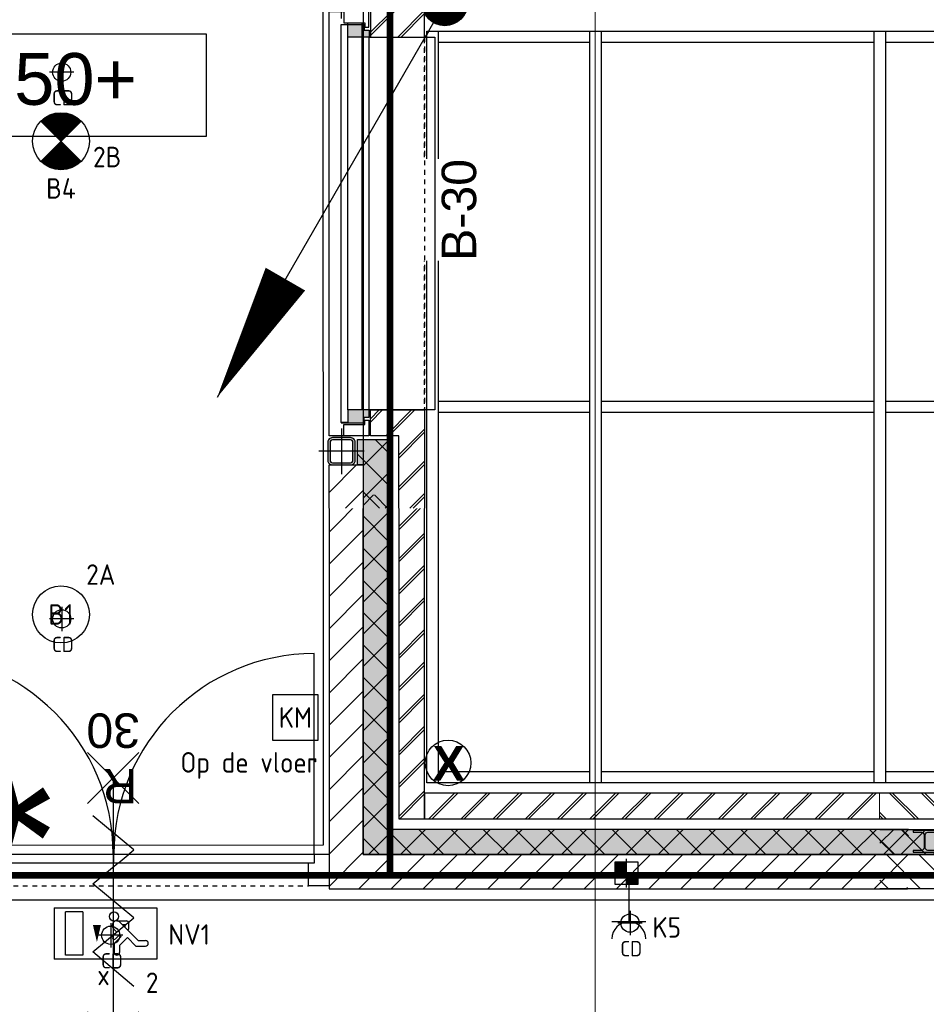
# Model space of a CAD drawing. Header units: millimetres. Extents: x -38032 to 104346, y -31182 to 78566.
# Tile 98 of 213: x 18081 to 22064, y 24971 to 29294. Entities that reach past the tile are written whole.
import ezdxf
from ezdxf.enums import TextEntityAlignment as Align

# ---------------------------------------------------------------- set-up
doc = ezdxf.new("R2010")
doc.units = ezdxf.units.MM
doc.header["$LTSCALE"] = 100
doc.set_wipeout_variables(frame=1)
for name, pattern in [('HIDDEN', [9.525, 6.35, -3.175]), ('STYLE_01', [0.41664, 0.20828, -0.20836]), ('STYLE_11', [5, 3.888855, -0.416718, 0.277786, -0.416641])]:
    doc.linetypes.add(name, pattern=pattern)
for name, color, linetype in [('AB$1A---_ATTRIB050', 8, 'Continuous'), ('AL$1A---_ALGEMEEN', 8, 'Continuous'), ('AL------_MAATV', 200, 'Continuous'), ('AL------_SPARING', 2, 'Continuous'), ('AM$1A---_ARCERING', 8, 'Continuous'), ('AT$1A---_TEKST100', 8, 'Continuous'), ('BOUWKUNDIG', 8, 'Continuous'), ('brandscheiding', 5, 'HIDDEN'), ('EB6511--_ATTRIB', 2, 'Continuous'), ('EL6121--', 3, 'Continuous'), ('EL6222--', 3, 'Continuous'), ('EL6311--', 3, 'Continuous'), ('el6311--nv', 7, 'Continuous'), ('EL6350--', 3, 'Continuous'), ('EL6522--', 3, 'Continuous')]:
    doc.layers.add(name, color=color, linetype=linetype)
doc.layers.add('stramien', color=1, linetype='Continuous', lineweight=9)
doc.styles.add('Arial', font='ARIAL.TTF')
doc.styles.add('Arial (bold)', font='ARIALBD.TTF')
doc.styles.add('BURO-018', font='iso.shx', dxfattribs={"height": 90})
doc.styles.get("Standard").update_dxf_attribs({"font": 'iso.shx'})
pattern_1 = [(45, (-987935.49, -175784.82), (70.710678, -70.710678), []), (45, (-987928.42, -175791.89), (70.710678, -70.710678), [])]
pattern_2 = [(135, (0, 0), (70.7107, 70.7107), []), (45, (299.34, -299.34), (70.7107, -70.7107), [])]
pattern_3 = [(45, (0, 0), (70.7107, -70.7107), []), (45, (7.07, -7.07), (70.7107, -70.7107), [])]
pattern_4 = [(45, (0, 0), (70.7107, -70.7107), [])]

# ---------------------------------------------------------------- blocks, each defined once
blk = doc.blocks.new('1115C2J')
at = {"color": 0, "linetype": 'Continuous'}
for p, q in [((-4.5, 5.5), (4.5, 5.5)), ((-4.5, 1), (-4.5, 5.5)), ((4.5, 1), (4.5, 5.5)), ((-2.681, 4.35), (-3.52, 4.35)), ((-1.94, 3.609), (-2.681, 4.35)), ((-1.24, 4.309), (-1.24, 4.91)), ((-0.76, 4.11), (-0.76, 4.91)), ((2, 5.15), (3.5, 5.15)), ((2, 1.35), (2, 5.15)), ((3.5, 5.15), (3.5, 1.35)), ((-2.88, 3.87), (-3.52, 3.87)), ((-1.271, 2.261), (-2.88, 3.87)), ((-1.24, 4.309), (-1.94, 3.609)), ((-1.374, 3.496), (-0.76, 4.11)), ((-1.233, 3.354), (-1.374, 3.496)), ((-0.872, 3.715), (-1.233, 3.354)), ((-0.646, 3.489), (-1.007, 3.128)), ((-1.94, 2.93), (-2.04, 2.83)), ((-2.04, 2.83), (-2.04, 2.344)), ((-1.714, 2.704), (-1.72, 2.697)), ((-1.72, 2.697), (-1.72, 2.464)), ((-0.705, 2.827), (-1.007, 3.128)), ((-0.988, 2.144), (-1.84, 2.144)), ((-1.474, 2.464), (-1.72, 2.464)), ((4.5, 1), (-4.5, 1)), ((2, 1.35), (3.5, 1.35))]:
    blk.add_line(p, q, dxfattribs=at)
blk.add_lwpolyline([(0.75, 4, 0, 0.7, 0), (0.75, 2.5, 0.7, 0.7, 0)], format="xyseb", dxfattribs=at)
blk.add_circle((-0.76, 1.75), 0.4, dxfattribs=at)
for centre, radius, start, end in [((-3.52, 4.11), 0.24, 90, 270), ((-1, 4.91), 0.24, 0, 180), ((-0.759, 3.602), 0.16, 315, 135), ((-0.988, 2.544), 0.4, 225, 45), ((-1.84, 2.344), 0.2, 180, 270)]:
    blk.add_arc(centre, radius, start, end, dxfattribs=at)
at = {"color": 0, "linetype": 'Continuous', "style": 'BURO-018'}
for tag, p in [('E_GKAST', (0, 15.167)), ('E_GROEP', (0, 12.167)), ('E_SGROEP', (4.5, 12.167)), ('E_ARMCODE', (0, 8))]:
    blk.add_attdef(tag, text='', height=1.8, dxfattribs=at).set_placement(p, align=Align.MIDDLE)
at = {"layer": 'EL6350--', "color": 1, "style": 'BURO-018'}
blk.add_text('x', height=1.8, dxfattribs=at).set_placement((-0.382, 6.527))
blk = doc.blocks.new('111304')
at = {"color": 0, "linetype": 'Continuous'}
for p, q in [((-1.5, 4.5), (1.5, 4.5)), ((0, 1), (0, 4.5))]:
    blk.add_line(p, q, dxfattribs=at)
blk.add_arc((0, 6), 1.5, 180, 0, dxfattribs=at)
at = {"color": 0, "linetype": 'Continuous', "style": 'BURO-018'}
for tag, p in [('E_GKAST', (0, 11.5)), ('E_GROEP', (0, 8.5)), ('E_SGROEP', (4.5, 8.5))]:
    blk.add_attdef(tag, text='', height=1.8, dxfattribs=at).set_placement(p, align=Align.MIDDLE)
at = {"color": 0, "linetype": 'Continuous', "style": 'BURO-018', "flags": 1}
for tag, p in [('E_VERMCODE', (13, 8.5)), ('E_MATCODE', (0, 0))]:
    blk.add_attdef(tag, text='', height=1.8, dxfattribs=at).set_placement(p, align=Align.MIDDLE)
blk = doc.blocks.new('E00170')
at = {"color": 0, "linetype": 'Continuous'}
for q in [(5, 8.66), (-5, -8.66)]:
    blk.add_line((0, 0), q, dxfattribs=at)
for points in [[(5, 8.66, 0, 1, 0), (3.5, 6.062, 1, 1, 0)], [(-5, -8.66, 0, 1, 0), (-3.5, -6.062, 1, 1, 0)]]:
    blk.add_lwpolyline(points, format="xyseb", dxfattribs=at)
at = {"color": 0, "const_width": 0.5}
blk.add_lwpolyline([(-0.25, 0, 1), (0.25, 0, 1)], format="xyb", close=True, dxfattribs=at)
at = {"color": 0, "linetype": 'Continuous'}
blk.add_circle((0, 0), 0.5, dxfattribs=at)
blk = doc.blocks.new('Centraaldoos')
at = {"color": 1, "linetype": 'Continuous'}
for p, q in [((0, -2), (0, 2)), ((-2, 0), (2, 0))]:
    blk.add_line(p, q, dxfattribs=at)
at = {"color": 0, "linetype": 'Continuous'}
blk.add_circle((0, 0), 1.5, dxfattribs=at)
at = {"color": 0, "linetype": 'Continuous', "style": 'BURO-018'}
blk.add_attdef('AL_POSNR', text='', height=1.8, dxfattribs=at).set_placement((0, 3), align=Align.CENTER)
at = {"color": 0, "linetype": 'Continuous', "style": 'BURO-018', "flags": 1}
blk.add_attdef('AL_OMS', (0, 0), '', height=1.8, dxfattribs=at)
at = {"layer": 'AL------_MAATV', "style": 'BURO-018'}
blk.add_text('CD', height=2.531, rotation=180, dxfattribs=at).set_placement((1.61, 5.48))
blk = doc.blocks.new('Sparing 100x100')
at = {"color": 0, "linetype": 'Continuous'}
for p, q in [((-2, 2), (2, 2)), ((-2, -2), (-2, 2)), ((2, 2), (2, -2)), ((2, -2), (-2, -2))]:
    blk.add_line(p, q, dxfattribs=at)
at = {"color": 1, "linetype": 'Continuous'}
for p, q in [((0, -2.5), (0, 2.5)), ((-2.5, 0), (2.5, 0))]:
    blk.add_line(p, q, dxfattribs=at)
at = {"color": 0, "linetype": 'Continuous'}
for points in [[(-2, 2), (0, 2), (-2, 0), (0, 0)], [(0, 0), (2, 0), (0, -2), (2, -2)]]:
    blk.add_solid(points, dxfattribs=at)
at = {"color": 0, "linetype": 'Continuous', "style": 'BURO-018'}
blk.add_attdef('AL_POSNR', text='', height=1.8, dxfattribs=at).set_placement((0, 3), align=Align.CENTER)
at = {"color": 0, "linetype": 'Continuous', "style": 'BURO-018', "flags": 1}
blk.add_attdef('AL_OMS', (0, 0), '', height=1.8, dxfattribs=at)
blk = doc.blocks.new('1115B3A')
at = {"color": 0, "linetype": 'Continuous'}
blk.add_circle((0, 0), 2.5, dxfattribs=at)
at = {"color": 0, "linetype": 'Continuous', "style": 'BURO-018'}
for tag, p in [('E_GKAST', (0, 8)), ('E_GROEP', (0, 5)), ('E_SGROEP', (4.5, 5)), ('E_ARMCODE', (0, 0)), ('E_SLET', (4.5, -1))]:
    blk.add_attdef(tag, text='', height=1.8, dxfattribs=at).set_placement(p, align=Align.MIDDLE)
blk = doc.blocks.new('E00018')
at = {"color": 0, "linetype": 'Continuous'}
for p, q in [((-1.768, -1.768), (1.768, 1.768)), ((1.768, -1.768), (-1.768, 1.768))]:
    blk.add_line(p, q, dxfattribs=at)
at = {"color": 0, "linetype": 'Continuous', "const_width": 2.5}
for points in [[(-0.884, 0.884, -0.198912), (0, 1.25, -0.198912), (0.884, 0.884, -1)], [(-0.884, -0.884, 0.198912), (0, -1.25, 0.198912), (0.884, -0.884, 1)]]:
    blk.add_lwpolyline(points, format="xyb", dxfattribs=at)
blk = doc.blocks.new('1115B3A-NO1')
at = {"color": 0, "linetype": 'Continuous'}
blk.add_circle((0, 0), 2.5, dxfattribs=at)
at = {"color": 0, "zscale": 100}
blk.add_blockref('E00018', (0, 0), dxfattribs=at)
at = {"color": 0, "linetype": 'Continuous', "style": 'BURO-018'}
for tag, p in [('E_GKAST', (0, 8)), ('E_GROEP', (0, 5)), ('E_SGROEP', (4.5, 5)), ('E_ARMCODE', (0, 0)), ('E_SLET', (4.5, -1))]:
    blk.add_attdef(tag, text='', height=1.8, dxfattribs=at).set_placement(p, align=Align.MIDDLE)
blk = doc.blocks.new('E00157')
at = {"color": 0, "linetype": 'Continuous'}
for p, q in [((-2, 5), (-2, 1)), ((2, 5), (-2, 5)), ((2, 1), (2, 5)), ((-2, 1), (2, 1))]:
    blk.add_line(p, q, dxfattribs=at)
at = {"color": 0, "linetype": 'Continuous', "style": 'BURO-018'}
blk.add_text('KM', height=1.8, dxfattribs=at).set_placement((0, 3), align=Align.MIDDLE)
blk.add_attdef('E_TEXT1', text='', height=1.8, dxfattribs=at).set_placement((0, 7.5), align=Align.MIDDLE)
at = {"color": 0, "linetype": 'Continuous', "style": 'BURO-018', "flags": 1}
blk.add_attdef('E_MATCODE', (0, 0), '', height=1.8, dxfattribs=at)
blk = doc.blocks.new('Group-41')
at = {"layer": 'AL$1A---_ALGEMEEN', "color": 0}
for points in [[(-36491, 670), (-28180, 670), (-28180, 620), (-36491, 620)], [(-36491, -955), (-28180, -955), (-28180, -1005), (-36491, -1005)], [(-36491, -2580), (-28180, -2580), (-28180, -2630), (-36491, -2630)]]:
    blk.add_lwpolyline(points, close=True, dxfattribs=at)
at = {"color": 0}
for points in [[(-36491, 670), (-36441, 670), (-36441, -2630), (-36491, -2630)], [(-35776, 670), (-35726, 670), (-35726, -2630), (-35776, -2630)], [(-34526, 670), (-34476, 670), (-34476, -2630), (-34526, -2630)]]:
    blk.add_wipeout(points, dxfattribs=at).dxf.layer = 'AL$1A---_ALGEMEEN'
at = {"layer": 'AL$1A---_ALGEMEEN', "color": 0}
for points in [[(-36491, 670), (-36441, 670), (-36441, -2630), (-36491, -2630)], [(-35776, 670), (-35726, 670), (-35726, -2630), (-35776, -2630)], [(-34526, 670), (-34476, 670), (-34476, -2630), (-34526, -2630)]]:
    blk.add_lwpolyline(points, close=True, dxfattribs=at)
blk = doc.blocks.new('Group-42')
at = {"layer": 'AL$1A---_ALGEMEEN', "color": 0, "linetype": 'STYLE_01'}
blk.add_lwpolyline([(-36501, 17325), (17499, 17325), (17499, -2675), (-36501, -2675)], close=True, dxfattribs=at)
at = {"layer": 'AL$1A---_ALGEMEEN', "color": 0}
blk.add_blockref('Group-41', (0, 0), dxfattribs=at)
blk = doc.blocks.new('peilmaat plg klein')
at = {"layer": 'AL$1A---_ALGEMEEN', "color": 0, "flags": 1}
for tag, p in [('onderdeel', (-750, -634.1)), ('patchnr', (-750, -1043.2)), ('toestelnr', (-750, -1452.3))]:
    blk.add_attdef(tag, p, '', height=227.3, dxfattribs=at)
at = {"color": 0}
blk.add_wipeout([(-750, 225), (750, 225), (750, -225), (-750, -225)], dxfattribs=at).dxf.layer = 'AL$1A---_ALGEMEEN'
at = {"layer": 'AL$1A---_ALGEMEEN', "color": 0}
blk.add_lwpolyline([(-750, 225), (750, 225), (750, -225), (-750, -225)], close=True, dxfattribs=at)
at = {"layer": 'AL$1A---_ALGEMEEN', "color": 0, "style": 'Arial'}
blk.add_attdef('peil', text='', height=227.3, dxfattribs=at).set_placement((0, 141.2), align=Align.TOP_CENTER)
blk = doc.blocks.new('zijdetail kozijn 2kops')
at = {"color": 0}
blk.add_wipeout([(-63, 420), (-130, 420), (-130, 262), (-63, 262)], dxfattribs=at).dxf.layer = 'AL$1A---_ALGEMEEN'
at = {"layer": 'AM$1A---_ARCERING', "linetype": 'Continuous', "lineweight": 0}
blk.add_hatch(color=256, dxfattribs=at).paths.add_polyline_path([(-54.2, 338), (-54.2, 366), (-56, 366), (-56, 266), (-31, 266), (-31, 243), (0, 243), (0, 338), (-22, 338)])
at = {"layer": 'AL$1A---_ALGEMEEN', "color": 0}
for points in [[(-63, 420), (-130, 420), (-130, 262), (-63, 262)], [(-54.2, 338), (-54.2, 366), (-56, 366), (-56, 266), (-31, 266), (-31, 243), (0, 243), (0, 338), (-22, 338)]]:
    blk.add_lwpolyline(points, close=True, dxfattribs=at)
blk = doc.blocks.new('HEA 100')
at = {"layer": 'AM$1A---_ARCERING', "linetype": 'Continuous', "lineweight": 0}
h = blk.add_hatch(color=256, dxfattribs=at)
edge = h.paths.add_edge_path()
edge.add_arc((14.5, -28), 12, 180, 270)
edge.add_line((14.5, -40), (50, -40))
edge.add_line((50, -40), (50, -48))
edge.add_line((50, -48), (-50, -48))
edge.add_line((-50, -48), (-50, -40))
edge.add_line((-50, -40), (-14.5, -40))
edge.add_arc((-14.5, -28), 12, 270, 360)
edge.add_line((-2.5, -28), (-2.5, 28))
edge.add_arc((-14.5, 28), 12, 0, 90)
edge.add_line((-14.5, 40), (-50, 40))
edge.add_line((-50, 40), (-50, 48))
edge.add_line((-50, 48), (50, 48))
edge.add_line((50, 48), (50, 40))
edge.add_line((50, 40), (14.5, 40))
edge.add_arc((14.5, 28), 12, 90, 180)
edge.add_line((2.5, 28), (2.5, -28))
at = {"layer": 'AL$1A---_ALGEMEEN', "color": 0, "flags": 128}
blk.add_lwpolyline([(2.5, -28, 0.414214), (14.5, -40), (50, -40), (50, -48), (-50, -48), (-50, -40), (-14.5, -40, 0.414214), (-2.5, -28), (-2.5, 28, 0.414214), (-14.5, 40), (-50, 40), (-50, 48), (50, 48), (50, 40), (14.5, 40, 0.414214), (2.5, 28)], format="xyb", close=True, dxfattribs=at)
blk = doc.blocks.new('31x_alu-2e-mk119-p')
at = {"layer": 'AM$1A---_ARCERING', "linetype": 'Continuous', "lineweight": 0}
blk.add_hatch(color=256, dxfattribs=at).paths.add_polyline_path([(-270, -130), (-160, -130), (-160, -431.5), (-270, -431.5)])
at = {"layer": 'AM$1A---_ARCERING', "linetype": 'Continuous', "lineweight": 5}
h = blk.add_hatch(dxfattribs=at)
h.set_pattern_fill('ISOLATIE', color=256, style=0, pattern_type=2)
h.set_pattern_definition(pattern_2)
h.paths.add_polyline_path([(-270, -130), (-160, -130), (-160, -431.5), (-270, -431.5)])
at = {"layer": 'AL$1A---_ALGEMEEN', "color": 0}
for p, q in [((0, 1637), (0, 0)), ((-270, -431.5), (-270, -130))]:
    blk.add_line(p, q, dxfattribs=at)
at = {"layer": 'AL$1A---_ALGEMEEN', "color": 0, "flags": 128}
blk.add_lwpolyline([(-270, -130), (-160, -130), (-160, -431.5)], dxfattribs=at)
at = {"color": 0}
blk.add_wipeout([(-276, 1637), (-276, 0), (-338, 0), (-338, 1637)], dxfattribs=at).dxf.layer = 'AL$1A---_ALGEMEEN'
at = {"layer": 'AL$1A---_ALGEMEEN', "color": 0}
blk.add_lwpolyline([(-276, 1637), (-276, 0), (-338, 0), (-338, 1637)], close=True, dxfattribs=at)
at = {"color": 0}
blk.add_wipeout([(-238, -113), (-238, 0), (0, 0), (0, -431.5), (-113, -431.5), (-113, -113)], dxfattribs=at).dxf.layer = 'AL$1A---_ALGEMEEN'
at = {"layer": 'AM$1A---_ARCERING', "linetype": 'Continuous', "lineweight": 5}
h = blk.add_hatch(dxfattribs=at)
h.set_pattern_fill('BAKSTEEN', color=256, style=0, pattern_type=2)
h.set_pattern_definition(pattern_3)
h.paths.add_polyline_path([(-238, -113), (-238, 0), (0, 0), (0, -431.5), (-113, -431.5), (-113, -113)])
at = {"layer": 'AL$1A---_ALGEMEEN', "color": 0, "flags": 128}
for points in [[(-238, -113), (-238, 0), (0, 0), (0, -431.5)], [(-113, -431.5), (-113, -113), (-238, -113)]]:
    blk.add_lwpolyline(points, dxfattribs=at)
at = {"layer": 'AL$1A---_ALGEMEEN', "color": 0, "xscale": -1, "rotation": 90}
blk.add_blockref('zijdetail kozijn 2kops', (0, 1637), dxfattribs=at)
at = {"layer": 'AL$1A---_ALGEMEEN', "color": 0, "rotation": 90}
blk.add_blockref('HEA 100', (-212, -235), dxfattribs=at)
at = {"layer": 'AM$1A---_ARCERING', "linetype": 'Continuous', "lineweight": 0}
blk.add_hatch(color=256, dxfattribs=at).paths.add_polyline_path([(-270, 2068.5), (-160, 2068.5), (-160, 1767), (-270, 1767)])
at = {"layer": 'AM$1A---_ARCERING', "linetype": 'Continuous', "lineweight": 5}
h = blk.add_hatch(dxfattribs=at)
h.set_pattern_fill('ISOLATIE', color=256, style=0, pattern_type=2)
h.set_pattern_definition(pattern_2)
h.paths.add_polyline_path([(-270, 2068.5), (-160, 2068.5), (-160, 1767), (-270, 1767)])
at = {"layer": 'AL$1A---_ALGEMEEN', "color": 0}
blk.add_line((-420, 1700), (-420, -63), dxfattribs=at)
at = {"layer": 'AL$1A---_ALGEMEEN', "color": 0, "flags": 128}
blk.add_lwpolyline([(-160, 2068.5), (-160, 1767), (-270, 1767), (-270, 2068.5)], dxfattribs=at)
at = {"layer": 'AL$1A---_ALGEMEEN', "color": 0, "rotation": 90}
blk.add_blockref('zijdetail kozijn 2kops', (0, 0), dxfattribs=at)
at = {"color": 0}
blk.add_wipeout([(-238, 1750), (-238, 1637), (0, 1637), (0, 2068.5), (-113, 2068.5), (-113, 1750)], dxfattribs=at).dxf.layer = 'AL$1A---_ALGEMEEN'
at = {"layer": 'AM$1A---_ARCERING', "linetype": 'Continuous', "lineweight": 5}
h = blk.add_hatch(dxfattribs=at)
h.set_pattern_fill('BAKSTEEN', color=256, style=0, pattern_type=2)
h.set_pattern_definition(pattern_3)
h.paths.add_polyline_path([(-238, 1750), (-238, 1637), (0, 1637), (0, 2068.5), (-113, 2068.5), (-113, 1750)])
at = {"layer": 'AL$1A---_ALGEMEEN', "color": 0}
for p, q in [((-366, -54.2), (-366, 1691.2)), ((-243, 1637), (-243, 0))]:
    blk.add_line(p, q, dxfattribs=at)
at = {"layer": 'AL$1A---_ALGEMEEN', "color": 0, "flags": 128}
for points in [[(-238, 1750), (-238, 1637), (0, 1637), (0, 2068.5)], [(-113, 2068.5), (-113, 1750), (-238, 1750)]]:
    blk.add_lwpolyline(points, dxfattribs=at)
at = {"layer": 'AL$1A---_ALGEMEEN', "color": 0, "xscale": -1, "rotation": 90}
blk.add_blockref('HEA 100', (-212, 1872), dxfattribs=at)
at = {"color": 0}
blk.add_wipeout([(-420, -431.5), (-270, -431.5), (-270, -366.6), (-270, -130), (-420, -130), (-420, -332.8)], dxfattribs=at).dxf.layer = 'AL$1A---_ALGEMEEN'
at = {"layer": 'AM$1A---_ARCERING', "linetype": 'Continuous', "lineweight": 5}
h = blk.add_hatch(dxfattribs=at)
h.set_pattern_fill('KALKZANDSTEEN', color=256, style=0, pattern_type=2)
h.set_pattern_definition(pattern_4)
h.paths.add_polyline_path([(-420, -431.5), (-270, -431.5), (-270, -366.6), (-270, -130), (-420, -130), (-420, -332.8)])
at = {"layer": 'AL$1A---_ALGEMEEN', "color": 0, "flags": 128}
blk.add_lwpolyline([(-270, -431.5), (-270, -366.6), (-270, -130), (-420, -130), (-420, -332.8), (-420, -431.5)], dxfattribs=at)
at = {"color": 0}
blk.add_wipeout([(-420, 2068.5), (-270, 2068.5), (-270, 2003.6), (-270, 1767), (-420, 1767), (-420, 1969.8)], dxfattribs=at).dxf.layer = 'AL$1A---_ALGEMEEN'
at = {"layer": 'AM$1A---_ARCERING', "linetype": 'Continuous', "lineweight": 5}
h = blk.add_hatch(dxfattribs=at)
h.set_pattern_fill('KALKZANDSTEEN', color=256, style=0, pattern_type=2)
h.set_pattern_definition(pattern_4)
h.paths.add_polyline_path([(-420, 2068.5), (-270, 2068.5), (-270, 2003.6), (-270, 1767), (-420, 1767), (-420, 1969.8)])
at = {"layer": 'AL$1A---_ALGEMEEN', "color": 0, "flags": 128}
blk.add_lwpolyline([(-270, 2068.5), (-270, 2003.6), (-270, 1767), (-420, 1767), (-420, 1969.8), (-420, 2068.5)], dxfattribs=at)
blk = doc.blocks.new('txt- B-30')
at = {"color": 0}
blk.add_wipeout([(-223.5, -118.5), (223.5, -118.5), (223.5, 124.9), (-223.5, 124.9)], dxfattribs=at).dxf.layer = 'AL$1A---_ALGEMEEN'
at = {"layer": 'AT$1A---_TEKST100', "insert": (0, -112.2), "char_height": 151.525, "attachment_point": 8, "line_spacing_factor": 0.967741, "style": 'Arial'}
blk.add_mtext('{\\C256;\\lB-30}', dxfattribs=at)
blk = doc.blocks.new('21x_zaagwerk')
at = {"layer": 'AL$1A---_ALGEMEEN', "color": 0}
blk.add_circle((0, 0), 100, dxfattribs=at)
at = {"layer": 'AT$1A---_TEKST100', "insert": (-67.8, 73.6), "char_height": 151.525, "attachment_point": 1, "line_spacing_factor": 0.967741, "style": 'Arial (bold)'}
blk.add_mtext('{\\C256;\\lX}', dxfattribs=at)
blk = doc.blocks.new('Group-71')
at = {"layer": 'AL$1A---_ALGEMEEN', "color": 0}
for p, q in [((-97.5, 382.003125), (127.5, 157.003125)), ((-97.5, 157.003125), (127.5, 382.003125))]:
    blk.add_line(p, q, dxfattribs=at)
at = {"layer": 'AL$1A---_ALGEMEEN', "color": 0, "flags": 1}
blk.add_attdef('B60_30', (-97.5, 157.003125), '', height=0.2, dxfattribs=at)
blk = doc.blocks.new('Group-72')
at = {"layer": 'AL$1A---_ALGEMEEN', "color": 0}
for p, q in [((-97.5, -757.809375), (127.5, -982.809375)), ((-97.5, -982.809375), (127.5, -757.809375))]:
    blk.add_line(p, q, dxfattribs=at)
at = {"layer": 'AL$1A---_ALGEMEEN', "color": 0, "flags": 1}
blk.add_attdef('B60_30', (-97.5, -982.809375), '', height=0.2, dxfattribs=at)
blk = doc.blocks.new('wbdbo 30 zelfsl')
at = {"layer": 'AL$1A---_ALGEMEEN', "color": 0}
blk.add_line((15, -870.3), (15, 269.5), dxfattribs=at)
blk.add_lwpolyline([(-75, 45.3), (105, -106.5), (-75, -256.1), (105, -405.7), (-75, -555.2), (105, -704.7)], dxfattribs=at)
for name in ['Group-71', 'Group-72']:
    blk.add_blockref(name, (0, 0), dxfattribs=at)
at = {"layer": 'AT$1A---_TEKST100', "style": 'Arial'}
for s, p in [('R ', (15, -955.7)), ('30', (15, -1199.2))]:
    blk.add_text(s, height=151.52, dxfattribs=at).set_placement(p, align=Align.BOTTOM_CENTER)
blk = doc.blocks.new('32x_hout-mk 813a-p')
at = {"layer": 'AL$1A---_ALGEMEEN', "color": 0}
blk.add_lwpolyline([(0, 139), (2428, 139), (2428, 0), (0, 0)], close=True, dxfattribs=at)
at = {"layer": 'AT$1A---_TEKST100', "insert": (2786.5, 320.4), "char_height": 606.098, "attachment_point": 2, "rotation": 90, "line_spacing_factor": 0.967741, "style": 'Arial'}
blk.add_mtext('{\\C256;\\l*}', dxfattribs=at)
at = {"color": 0}
blk.add_wipeout([(4231, 139), (4321, 139), (4321, 0), (4231, 0)], dxfattribs=at).dxf.layer = 'AL$1A---_ALGEMEEN'
at = {"layer": 'AL$1A---_ALGEMEEN', "color": 0}
blk.add_lwpolyline([(4231, 139), (4321, 139), (4321, 0), (4231, 0)], close=True, dxfattribs=at)
at = {"color": 0}
for points in [[(0, 139), (90, 139), (90, 0), (0, 0)], [(1194, 139), (1284, 139), (1284, 0), (1194, 0)], [(1827, 139), (1966, 139), (1966, 0), (1827, 0)], [(2428, 139), (2518, 139), (2518, 0), (2428, 0)]]:
    blk.add_wipeout(points, dxfattribs=at).dxf.layer = 'AL$1A---_ALGEMEEN'
at = {"layer": 'AL$1A---_ALGEMEEN', "color": 0, "linetype": 'STYLE_01'}
blk.add_line((2518, 0), (4231, 0), dxfattribs=at)
at = {"layer": 'AL$1A---_ALGEMEEN', "color": 0}
for points in [[(0, 139), (90, 139), (90, 0), (0, 0)], [(1194, 139), (1284, 139), (1284, 0), (1194, 0)], [(1827, 139), (1966, 139), (1966, 0), (1827, 0)], [(2428, 139), (2518, 139), (2518, 0), (2428, 0)]]:
    blk.add_lwpolyline(points, close=True, dxfattribs=at)
at = {"color": 0}
blk.add_wipeout([(3376, 139), (4256, 139), (4256, 99), (3376, 99)], dxfattribs=at).dxf.layer = 'AL$1A---_ALGEMEEN'
at = {"layer": 'AL$1A---_ALGEMEEN', "color": 0}
blk.add_line((4256, 139), (4256, 1019), dxfattribs=at)
blk.add_lwpolyline([(3376, 139), (4256, 139), (4256, 99), (3376, 99)], close=True, dxfattribs=at)
blk.add_arc((4256, 139), 880, 90, 180, dxfattribs=at)
at = {"color": 0}
blk.add_wipeout([(2384, 139), (2428, 139), (2428, 0), (2384, 0)], dxfattribs=at).dxf.layer = 'AL$1A---_ALGEMEEN'
at = {"layer": 'AL$1A---_ALGEMEEN', "color": 0}
blk.add_lwpolyline([(2384, 139), (2428, 139), (2428, 0), (2384, 0)], close=True, dxfattribs=at)
at = {"color": 0}
blk.add_wipeout([(2493, 139), (3373, 139), (3373, 99), (2493, 99)], dxfattribs=at).dxf.layer = 'AL$1A---_ALGEMEEN'
at = {"layer": 'AL$1A---_ALGEMEEN', "color": 0}
blk.add_line((2493, 139), (2493, 1019), dxfattribs=at)
blk.add_lwpolyline([(2493, 139), (3373, 139), (3373, 99), (2493, 99)], close=True, dxfattribs=at)
blk.add_arc((2493, 139), 880, 0, 90, dxfattribs=at)
at = {"layer": 'AL$1A---_ALGEMEEN', "color": 0, "rotation": 180}
blk.add_blockref('wbdbo 30 zelfsl', (3388, -397.3), dxfattribs=at)
blk = doc.blocks.new('st.k-120x120')
at = {"layer": 'AM$1A---_ARCERING', "linetype": 'Continuous', "lineweight": 0}
h = blk.add_hatch(color=256, dxfattribs=at)
edge = h.paths.add_edge_path()
edge.add_line((-40, -60), (40, -60))
edge.add_arc((40, -40), 20, 270, 360)
edge.add_line((60, -40), (60, 40))
edge.add_arc((40, 40), 20, 0, 90)
edge.add_line((40, 60), (-40, 60))
edge.add_arc((-40, 40), 20, 90, 180)
edge.add_line((-60, 40), (-60, -40))
edge.add_arc((-40, -40), 20, 180, 270)
edge = h.paths.add_edge_path(flags=16)
edge.add_line((-40, -50), (40, -50))
edge.add_arc((40, -40), 10, 270, 360)
edge.add_line((50, -40), (50, 40))
edge.add_arc((40, 40), 10, 0, 90)
edge.add_line((40, 50), (-40, 50))
edge.add_arc((-40, 40), 10, 90, 180)
edge.add_line((-50, 40), (-50, -40))
edge.add_arc((-40, -40), 10, 180, 270)
at = {"layer": 'AL$1A---_ALGEMEEN', "color": 0}
for p, q in [((0, 100), (0, -100)), ((-100, 0), (100, 0))]:
    blk.add_line(p, q, dxfattribs=at)
at = {"layer": 'AL$1A---_ALGEMEEN', "color": 0, "flags": 128}
blk.add_lwpolyline([(-40, -60), (40, -60, 0.414214), (60, -40), (60, 40, 0.414214), (40, 60), (-40, 60, 0.414214), (-60, 40), (-60, -40, 0.414214), (-40, -60, 0.414214)], format="xyb", dxfattribs=at)
blk.add_lwpolyline([(-40, -50), (40, -50, 0.414214), (50, -40), (50, 40, 0.414214), (40, 50), (-40, 50, 0.414214), (-50, 40), (-50, -40, 0.414214)], format="xyb", close=True, dxfattribs=at)
blk = doc.blocks.new('zijdetail kozijn midden')
at = {"color": 0}
blk.add_wipeout([(113, -117), (63, -117), (63, -25), (44, -25), (44, -7), (113, -7), (113, -25), (113, -57), (113, -71.9)], dxfattribs=at).dxf.layer = 'AL$1A---_ALGEMEEN'
at = {"layer": 'AM$1A---_ARCERING', "linetype": 'Continuous', "lineweight": 0}
blk.add_hatch(color=256, dxfattribs=at).paths.add_polyline_path([(54.2, -100), (54.2, -128), (56, -128), (56, -28), (31, -28), (31, -5), (0, -5), (0, -100), (22, -100)])
at = {"layer": 'AL$1A---_ALGEMEEN', "color": 0}
for points in [[(54.2, -100), (54.2, -128), (56, -128), (56, -28), (31, -28), (31, -5), (0, -5), (0, -100), (22, -100)], [(113, -117), (63, -117), (63, -25), (44, -25), (44, -7), (113, -7), (113, -25), (113, -57), (113, -71.9)]]:
    blk.add_lwpolyline(points, close=True, dxfattribs=at)
blk = doc.blocks.new('31x_alu-1e-mk125a-p')
at = {"layer": 'AM$1A---_ARCERING', "linetype": 'Continuous', "lineweight": 0}
for points in [[(-160, 1767), (-270, 1767), (-295, 1767), (-295, 1878.5), (-270, 1878.5), (-270, 2068.5), (-160, 2068.5)], [(-270, -241.5), (-295, -241.5), (-295, -130), (-270, -130), (-160, -130), (-160, -431.5), (-270, -431.5)]]:
    blk.add_hatch(color=256, dxfattribs=at).paths.add_polyline_path(points)
at = {"layer": 'AM$1A---_ARCERING', "linetype": 'Continuous', "lineweight": 5}
h = blk.add_hatch(dxfattribs=at)
h.set_pattern_fill('ISOLATIE', color=256, style=0, pattern_type=2)
h.set_pattern_definition(pattern_2)
h.paths.add_polyline_path([(-160, 1767), (-270, 1767), (-295, 1767), (-295, 1878.5), (-270, 1878.5), (-270, 2068.5), (-160, 2068.5)])
h = blk.add_hatch(dxfattribs=at)
h.set_pattern_fill('ISOLATIE', color=256, style=0, pattern_type=2)
h.set_pattern_definition(pattern_2)
h.paths.add_polyline_path([(-270, -241.5), (-295, -241.5), (-295, -130), (-270, -130), (-160, -130), (-160, -431.5), (-270, -431.5)])
at = {"layer": 'AL$1A---_ALGEMEEN', "color": 0}
for p, q in [((-160, 2068.5), (-160, 1767)), ((-420, -113), (-420, 1750)), ((-420, 1750), (-355, 1750)), ((-355, -113), (-420, -113)), ((-270, -431.5), (-270, -241.5))]:
    blk.add_line(p, q, dxfattribs=at)
at = {"layer": 'AL$1A---_ALGEMEEN', "color": 0, "flags": 128}
for points in [[(-160, 1767), (-270, 1767), (-295, 1767), (-295, 1878.5), (-270, 1878.5), (-270, 2068.5)], [(-270, -241.5), (-295, -241.5), (-295, -130), (-270, -130), (-160, -130), (-160, -431.5)]]:
    blk.add_lwpolyline(points, dxfattribs=at)
at = {"layer": 'AL$1A---_ALGEMEEN', "color": 0}
for points in [[(-276, 1705), (-276, 0), (-338, 0), (-338, 1705)], [(-243, 1637), (45, 1637), (45, 0), (-243, 0)]]:
    blk.add_lwpolyline(points, close=True, dxfattribs=at)
at = {"color": 0}
for points in [[(-270, 1878.5), (-270, 2068.5), (-420, 2068.5), (-420, 1878.5)], [(-238, 1637), (0, 1637), (0, 2068.5), (-113, 2068.5), (-113, 1750), (-238, 1750)], [(-238, 0), (0, 0), (0, -431.5), (-113, -431.5), (-113, -113), (-238, -113)], [(-270, -241.5), (-270, -431.5), (-420, -431.5), (-420, -241.5)]]:
    blk.add_wipeout(points, dxfattribs=at).dxf.layer = 'AL$1A---_ALGEMEEN'
at = {"layer": 'AM$1A---_ARCERING', "linetype": 'Continuous', "lineweight": 5}
h = blk.add_hatch(dxfattribs=at)
h.set_pattern_fill('KALKZANDSTEEN', color=256, style=0, pattern_type=2)
h.set_pattern_definition(pattern_4)
h.paths.add_polyline_path([(-270, 1878.5), (-270, 2068.5), (-420, 2068.5), (-420, 1878.5)])
h = blk.add_hatch(dxfattribs=at)
h.set_pattern_fill('BAKSTEEN', color=256, style=0, pattern_type=2)
h.set_pattern_definition(pattern_3)
h.paths.add_polyline_path([(-238, 1637), (0, 1637), (0, 2068.5), (-113, 2068.5), (-113, 1750), (-238, 1750)])
h = blk.add_hatch(dxfattribs=at)
h.set_pattern_fill('BAKSTEEN', color=256, style=0, pattern_type=2)
h.set_pattern_definition(pattern_3)
h.paths.add_polyline_path([(-238, 0), (0, 0), (0, -431.5), (-113, -431.5), (-113, -113), (-238, -113)])
h = blk.add_hatch(dxfattribs=at)
h.set_pattern_fill('KALKZANDSTEEN', color=256, style=0, pattern_type=2)
h.set_pattern_definition(pattern_4)
h.paths.add_polyline_path([(-270, -241.5), (-270, -431.5), (-420, -431.5), (-420, -241.5)])
at = {"layer": 'AL$1A---_ALGEMEEN', "color": 0}
for p, q in [((-270, 1878.5), (-270, 2068.5)), ((-270, -241.5), (-270, -431.5))]:
    blk.add_line(p, q, dxfattribs=at)
at = {"layer": 'AL$1A---_ALGEMEEN', "color": 0, "linetype": 'STYLE_01'}
blk.add_line((0, 1637), (0, 0), dxfattribs=at)
at = {"layer": 'AL$1A---_ALGEMEEN', "color": 0, "flags": 128}
for points in [[(-420, 2068.5), (-420, 1878.5), (-270, 1878.5)], [(-238, 1637), (0, 1637), (0, 2068.5)], [(-113, 2068.5), (-113, 1750), (-238, 1750), (-238, 1637)], [(-238, 0), (0, 0), (0, -431.5)], [(-113, -431.5), (-113, -113), (-238, -113), (-238, 0)], [(-420, -431.5), (-420, -241.5), (-270, -241.5)]]:
    blk.add_lwpolyline(points, dxfattribs=at)
at = {"layer": 'AL$1A---_ALGEMEEN', "color": 0, "xscale": -1, "rotation": 270}
blk.add_blockref('st.k-120x120', (-365, 1818.5), dxfattribs=at)
at = {"layer": 'AL$1A---_ALGEMEEN', "color": 0, "rotation": 270}
blk.add_blockref('st.k-120x120', (-365, -181.5), dxfattribs=at)
blk.add_blockref('zijdetail kozijn midden', (-238, 0), dxfattribs=at)
at = {"layer": 'AL$1A---_ALGEMEEN', "color": 0}
for p, q in [((-366, -54.2), (-366, 1691.2)), ((-243, 0), (-243, 1637))]:
    blk.add_line(p, q, dxfattribs=at)
at = {"layer": 'AL$1A---_ALGEMEEN', "color": 0, "xscale": -1, "rotation": 270}
blk.add_blockref('zijdetail kozijn midden', (-238, 1637), dxfattribs=at)
at = {"layer": 'AL$1A---_ALGEMEEN', "color": 0}
blk.add_line((-270, 2068.5), (-270, -431.5), dxfattribs=at)
blk = doc.blocks.new('200254 W 212 3 04-12-2007')
at = {"layer": 'AL$1A---_ALGEMEEN'}
blk.add_lwpolyline([(-23244.4, -1587.8), (-23214, -1587.8), (-6946.7, -1587.8), (-6946.7, 442.4), (-25688, 442.4), (-25688, -4293.1), (-23264, -4293.1), (-23264, -1587.8)], close=True, dxfattribs=at)
blk.add_lwpolyline([(-23244.4, -1587.8), (-23214, -1587.8), (-6946.7, -1587.8), (-6946.7, 442.4), (-25688, 442.4), (-25688, -4293.1), (-23264, -4293.1), (-23264, -1587.8)], close=True, dxfattribs=at)
blk.add_blockref('Group-42', (20163, 3587.4), dxfattribs=at)
ref = blk.add_blockref('peilmaat plg klein', (-18048.3, 4019.7), dxfattribs=at)
ref.add_attrib('peil', '9150+', dxfattribs={"layer": 'AB$1A---_ATTRIB050', "height": 227.29, "style": 'Arial'}).set_placement((-18048.3, 4160.9), align=Align.TOP_CENTER)
at = {"layer": 'AM$1A---_ARCERING', "linetype": 'Continuous', "lineweight": 5}
h = blk.add_hatch(dxfattribs=at)
h.set_pattern_fill('BAKSTEEN', color=256, scale=50, style=0, pattern_type=2)
h.set_pattern_definition(pattern_1)
h.paths.add_polyline_path([(-16338, 1151.8), (-16338, 2220.9), (-16451, 2220.9), (-16451, 799.4), (-16338, 799.4), (-16338, 913.9)])
h = blk.add_hatch(dxfattribs=at)
h.set_pattern_fill('BAKSTEEN', color=256, scale=50, style=0, pattern_type=2)
h.set_pattern_definition(pattern_1)
h.paths.add_polyline_path([(-16338, 912.4), (-16338, 799.4), (-14338, 799.4), (-14338, 912.4), (-15095.8, 912.4), (-16336, 912.4)])
at = {"layer": 'AL$1A---_ALGEMEEN'}
blk.add_line((-16338, 1151.8), (-16338, 2220.9), dxfattribs=at)
at = {"layer": 'AL$1A---_ALGEMEEN', "flags": 128}
blk.add_lwpolyline([(-16451, 2220.9), (-16451, 799.4), (-16338, 799.4), (-16338, 913.9), (-16338, 1151.8)], dxfattribs=at)
at = {"layer": 'AL$1A---_ALGEMEEN'}
blk.add_lwpolyline([(-16338, 912.4), (-16338, 799.4), (-14338, 799.4), (-14338, 912.4), (-15095.8, 912.4), (-16336, 912.4)], close=True, dxfattribs=at)
at = {"layer": 'stramien', "linetype": 'STYLE_11', "ltscale": 50}
blk.add_line((-15589, -38914.6), (-15589, 22365.4), dxfattribs=at)
at = {"layer": 'AL$1A---_ALGEMEEN', "rotation": 90}
blk.add_blockref('txt- B-30', (-16221.6, 3472.4), dxfattribs=at)
at = {"layer": 'AL$1A---_ALGEMEEN'}
blk.add_blockref('21x_zaagwerk', (-16235.1, 1044.5), dxfattribs=at)
at = {"layer": 'AL$1A---_ALGEMEEN', "rotation": 90}
blk.add_blockref('31x_alu-2e-mk119-p', (-12269.5, 912.4), dxfattribs=at)
at = {"layer": 'AM$1A---_ARCERING', "linetype": 'Continuous', "lineweight": 5}
h = blk.add_hatch(dxfattribs=at)
h.set_pattern_fill('KALKZANDSTEEN', color=256, scale=50, style=0, pattern_type=2)
h.set_pattern_definition([(45, (-987935.49, -175784.82), (70.710678, -70.710678), [])])
edge = h.paths.add_edge_path()
edge.add_line((-14217, 642.4), (-16608, 642.4))
edge.add_line((-16608, 642.4), (-16608, 2220.9))
edge.add_line((-16608, 2220.9), (-16758, 2220.9))
edge.add_line((-16758, 2220.9), (-16758, 492.4))
edge.add_line((-16758, 492.4), (-14217, 492.4))
at = {"layer": 'AM$1A---_ARCERING', "linetype": 'Continuous', "lineweight": 0}
h = blk.add_hatch(color=256, dxfattribs=at)
edge = h.paths.add_edge_path()
edge.add_line((-14213, 752.4), (-16498, 752.4))
edge.add_line((-16498, 752.4), (-16498, 2220.9))
edge.add_line((-16498, 2220.9), (-16608, 2220.9))
edge.add_line((-16608, 2220.9), (-16608, 642.4))
edge.add_line((-16608, 642.4), (-14213, 642.4))
at = {"layer": 'AM$1A---_ARCERING', "linetype": 'Continuous', "lineweight": 5}
h = blk.add_hatch(dxfattribs=at)
h.set_pattern_fill('ISOLATIE', color=256, scale=50, style=0, pattern_type=2)
h.set_pattern_definition([(135, (-987935.49, -175784.82), (70.710678, 70.710678), []), (45, (-987636.15, -176084.16), (70.710678, -70.710678), [])])
edge = h.paths.add_edge_path()
edge.add_line((-14213, 752.4), (-16498, 752.4))
edge.add_line((-16498, 752.4), (-16498, 2220.9))
edge.add_line((-16498, 2220.9), (-16608, 2220.9))
edge.add_line((-16608, 2220.9), (-16608, 642.4))
edge.add_line((-16608, 642.4), (-14213, 642.4))
at = {"layer": 'AL$1A---_ALGEMEEN', "flags": 128}
for points in [[(-16758, 2220.9), (-16758, 492.4), (-14217, 492.4)], [(-16608, 2220.9), (-16608, 642.4), (-14213, 642.4)], [(-14217, 642.4), (-16608, 642.4), (-16608, 2220.9)], [(-14213, 752.4), (-16498, 752.4), (-16498, 2220.9)]]:
    blk.add_lwpolyline(points, dxfattribs=at)
at = {"layer": 'AL$1A---_ALGEMEEN'}
blk.add_blockref('32x_hout-mk 813a-p', (-21079, 505.4), dxfattribs=at)
blk.add_lwpolyline([(-19090.8, 21458.2), (-19090.8, 683.1), (-16782.5, 685), (-16789, 21461.7)], close=True, dxfattribs=at)
blk.add_blockref('31x_alu-1e-mk125a-p', (-16338, 2593.9), dxfattribs=at)

msp = doc.modelspace()

# ---------------------------------------------------------------- block references
at = {"layer": 'BOUWKUNDIG'}
msp.add_blockref('200254 W 212 3 04-12-2007', (36198, 24986.5), dxfattribs=at)

# ---------------------------------------------------------------- next in the draw order: linework, layer by layer
at = {"layer": 'brandscheiding', "const_width": 30}
msp.add_lwpolyline([(16970.3, 46751.4), (19708, 46751.4), (19708, 25537.6), (16959, 25537.6), (17004.1, 35770.3), (17004.1, 35770.3), (17004.1, 46770.4)], dxfattribs=at)
at = {"layer": 'EB6511--_ATTRIB', "const_width": 30}
msp.add_lwpolyline([(19708, 25537.6), (29397.9, 25537.6), (29397.9, 23309.5), (27533.8, 23309.5), (27533.8, 3052.6), (26473.1, 2935.7), (26555, 2550.2), (25970.4, 2456.7), (26005.5, 2129.5), (22931, 1779), (22884.2, 2117.9), (22264.6, 2117.9), (22217.8, 2363.2), (-4110.6, -508.6), (-4110.6, 12854.7), (-2391.5, 12854.7), (-2391.5, 16816), (9785.1, 16816), (9785.1, 46760.6), (17022, 46760.6)], dxfattribs=at)

# ---------------------------------------------------------------- next in the draw order: block references
at = {"layer": 'AL------_SPARING', "yscale": 26.66666666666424, "zscale": 26.66666666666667, "rotation": 180}
for p, xscale in [((18266, 29063.4), 26.66666666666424), ((18266, 26663.4), 26.66666666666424), ((20762.3, 25327.8), 26.66666666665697), ((18481.2, 25274.5), 26.66666666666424)]:
    msp.add_blockref('Centraaldoos', p, dxfattribs=dict(at, xscale=xscale))
at = {"layer": 'AL------_SPARING', "xscale": 25, "yscale": 25, "zscale": 25}
msp.add_blockref('Sparing 100x100', (20747.1, 25546.7), dxfattribs=at)
at = {"layer": 'EL6121--', "xscale": 200, "yscale": 200, "zscale": 200}
msp.add_blockref('E00170', (19948.5, 29367.4), dxfattribs=at)
at = {"layer": 'EL6222--'}
ref = msp.add_blockref('111304', (20757, 25558.4), dxfattribs=dict(at, xscale=50, yscale=50, zscale=50, rotation=180))
ref.add_attrib('E_GROEP', 'K5', dxfattribs={"layer": '0', "color": 1, "linetype": 'Continuous', "height": 90, "style": 'BURO-018'}).set_placement((20923.5, 25308.9), align=Align.MIDDLE)
at = {"layer": 'EL6311--'}
ref = msp.add_blockref('1115B3A', (18262.5, 26682.8), dxfattribs=dict(at, xscale=50, yscale=50, zscale=50))
ref.add_attrib('E_ARMCODE', 'B1', dxfattribs={"layer": '0', "color": 1, "linetype": 'Continuous', "height": 90, "style": 'BURO-018'}).set_placement((18262.5, 26682.8), align=Align.MIDDLE)
ref.add_attrib('E_GROEP', '2A', dxfattribs={"layer": '0', "color": 1, "linetype": 'Continuous', "height": 90, "style": 'BURO-018'}).set_placement((18437.5, 26857.8), align=Align.MIDDLE)
at = {"layer": 'el6311--nv'}
ref = msp.add_blockref('1115B3A-NO1', (18262.5, 28760.4), dxfattribs=dict(at, xscale=50, yscale=50, zscale=50))
ref.add_attrib('E_ARMCODE', 'B4', dxfattribs={"layer": '0', "color": 1, "linetype": 'Continuous', "height": 90, "style": 'BURO-018'}).set_placement((18262.5, 28553.2), align=Align.MIDDLE)
ref.add_attrib('E_GROEP', '2B', dxfattribs={"layer": '0', "color": 1, "linetype": 'Continuous', "height": 90, "style": 'BURO-018'}).set_placement((18465.5, 28691), align=Align.MIDDLE)
ref = msp.add_blockref('1115C2J', (18458, 25444.3), dxfattribs=dict(at, xscale=50, yscale=50, zscale=50, rotation=180))
ref.add_attrib('E_ARMCODE', 'NV1', dxfattribs={"layer": '0', "color": 1, "linetype": 'Continuous', "height": 90, "style": 'BURO-018'}).set_placement((18825.5, 25277.9), align=Align.MIDDLE)
ref.add_attrib('E_GROEP', '2', dxfattribs={"layer": '0', "color": 1, "linetype": 'Continuous', "height": 90, "style": 'BURO-018'}).set_placement((18663, 25065.8), align=Align.MIDDLE)
at = {"layer": 'EL6522--', "xscale": 50, "yscale": 50, "zscale": 50}
msp.add_blockref('E00157', (19292.4, 26080.3), dxfattribs=at)

# ---------------------------------------------------------------- next in the draw order: texts
at = {"layer": 'EL6522--', "color": 1, "style": 'BURO-018'}
msp.add_text('Op de vloer', height=90, dxfattribs=at).set_placement((18787.5, 25988.3))

doc.saveas('drawing.dxf')
